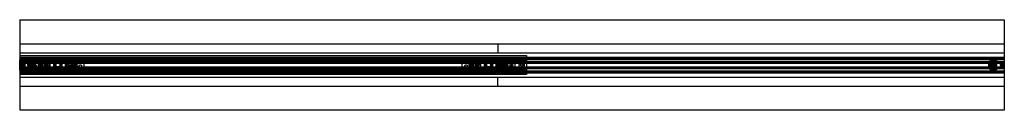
# Model space of a CAD drawing. Header units: millimetres. Extents: x 0 to 2050, y -94 to 94.
import ezdxf

# ---------------------------------------------------------------- set-up
doc = ezdxf.new("R2010")
doc.units = ezdxf.units.MM
doc.header["$LTSCALE"] = 10
doc.linetypes.add('ALLCAD_Strich', pattern=[0.2, 0.15, -0.05])
doc.layers.add('BESCH_KONT_sich_schn_grun_2d', color=10, linetype='Continuous')

msp = doc.modelspace()

# ---------------------------------------------------------------- linework, layer by layer
at = {"layer": 'BESCH_KONT_sich_schn_grun_2d', "linetype": 'ALLCAD_Strich'}
for p, q in [((0, 94), (2050, 94)), ((0, 94), (0, -94)), ((2050, 94), (2050, -94)), ((0, 44), (2050, 44)), ((995, 44), (995, 25)), ((0, 25), (2050, 25)), ((0, 11), (-0.5, 11)), ((-0.5, -11), (-0.5, 11)), ((0, 20), (1055, 20)), ((0, 16.5), (2050, 16.5)), ((0, 14), (2050, 14)), ((0, 12.4), (2050, 12.4)), ((0, 11), (1055, 11)), ((0, 10), (16, 10)), ((0, 10), (0, 10)), ((0, 10), (0, 10)), ((0, 10), (0, 10)), ((0, 10), (0, 10)), ((0, 10), (0, 10)), ((0, 10), (0, 10)), ((0, 10), (0, 10)), ((0, 10), (0, 10)), ((0, 10), (0, 10)), ((0, 10), (16, 10)), ((0, 10), (0, 10)), ((0, 10), (0, 10)), ((0, 10), (0, 10)), ((0, 10), (0, 10)), ((0, 10), (0, 10)), ((0, 10), (0, 10)), ((0, 10), (0, 10)), ((0, 10), (0, 10)), ((0, 10), (0, 10)), ((0, 10), (0, 10)), ((0, 10), (0, 10)), ((0, 10), (0, 10)), ((0, 10), (0, 10)), ((0, 10), (0, 10)), ((0, 10), (0, 10)), ((0, 10), (0, 10)), ((0, 10), (0, 10)), ((0, 10), (0, 10)), ((0, 10), (0, 10)), ((0, 10), (0, 10)), ((0, 10), (0, 10)), ((0, 9), (24, 9)), ((10, 9), (0, 9)), ((10, 7.5), (0, 7.5)), ((2050, 7), (0, 7)), ((0, 6), (2050, 6)), ((0, 5.5), (0, 5.5)), ((0, 5.5), (0, 5.5)), ((0, 5.5), (0, 5.5)), ((0, 5.5), (0, 5.5)), ((0, 5.5), (0, 5.5)), ((0, 5.5), (0, 5.5)), ((0, 5.5), (0, 5.5)), ((0, 5.5), (0, 5.5)), ((0, 5.5), (0, 5.5)), ((0, 5.5), (2050, 5.5)), ((0, 5.5), (0, 5.5)), ((0, 5.5), (0, 5.5)), ((0, 5.5), (0, 5.5)), ((0, 5.5), (0, 5.5)), ((0, 5.5), (0, 5.5)), ((0, 5.5), (0, 5.5)), ((0, 5.5), (0, 5.5)), ((0, 5.5), (0, 5.5)), ((0, 5.5), (0, 5.5)), ((0, 5.5), (0, 5.5)), ((0, 5.5), (0, 5.5)), ((0, 5.5), (0, 5.5)), ((0, 5.5), (0, 5.5)), ((0, 5.5), (0, 5.5)), ((0, 5.5), (0, 5.5)), ((0, 5.5), (0, 5.5)), ((0, 5.5), (0, 5.5)), ((0, 5.5), (0, 5.5)), ((0, 5.5), (0, 5.5)), ((0, 5.5), (0, 5.5)), ((0, 5.5), (0, 5.5)), ((0, 4.5), (2050, 4.5)), ((0, 4), (2050, 4)), ((28.9, 5.7), (1, 5.7)), ((10, 9), (10, -9)), ((10, 7.5), (10, 7.5)), ((10, 7.5), (10, 7.5)), ((10, 7.5), (10, 7.5)), ((10, 7.5), (10, 7.5)), ((10, 7.5), (10, 7.5)), ((10, 7.5), (10, 7.5)), ((10, 7.5), (10, 7.5)), ((10, 7.5), (10, 7.5)), ((10, 7.5), (10, 7.5)), ((10, 7.5), (10, 7.5)), ((10, 7.5), (10, 7.5)), ((10, 7.5), (10, 7.5)), ((10, 7.5), (10, 7.5)), ((10, 7.5), (10, 7.5)), ((10, 7.5), (10, 7.5)), ((10, 7.5), (10, 7.5)), ((10, 7.5), (10, 7.5)), ((10, 7.5), (10, 7.5)), ((10, 7.5), (10, 7.5)), ((10, 7.5), (10, 7.5)), ((10, 7.5), (10, 7.5)), ((10, 7.5), (10, 7.5)), ((10, 7.5), (10, 7.5)), ((16, 5.5), (16, 10)), ((16, 10), (16.4, 10)), ((16.4, 10), (18.6, 8)), ((18.6, 8), (16.4, 10)), ((30, 10), (16.4, 10)), ((27.5, 8), (18.6, 8)), ((18.6, 8), (18.6, 5.5)), ((18.6, 8), (27.5, 8)), ((20.3, 5.5), (20.3, 10)), ((21.3, 5.5), (21.3, 10)), ((22.8, 5.5), (22.8, 10)), ((23.3, 5.5), (23.3, 10)), ((59.5, 9), (24, 9)), ((24, 4.3), (24, 9)), ((27.5, 4.3), (24, 4.3)), ((24, 4.3), (24, -4.2)), ((25.5, -4.2), (25.5, 4.3)), ((27, 5.5), (27, 10)), ((27.5, 8), (27.5, 10)), ((27.5, 8), (27.5, 3)), ((27.5, 3), (30, 3)), ((27.5, 3), (27.5, -3)), ((27.5, 1.8), (30, 1.8)), ((29, 3), (29, -3)), ((30, 3), (29, 3)), ((30, 4.8), (29.9, 4.8)), ((32, 6.3), (30, 10)), ((30, 10), (1055, 10)), ((30, 10), (1055, 10)), ((30, 4.8), (30, 5.9)), ((30, 5.9), (32, 5.9)), ((32, 5.7), (30, 5.7)), ((32, 5.4), (30, 5.4)), ((30, 4.8), (32, 4.8)), ((30, -4.8), (30, 4.8)), ((30, 2.9), (32, 2.9)), ((32, 2.2), (30, 2.2)), ((30, 0), (30, 0)), ((30, 0), (30, 0)), ((30, 0), (30, 0)), ((30, 0), (30, 0)), ((30, 0), (30, 0)), ((30, 0), (30, 0)), ((30, 0), (30, 0)), ((30, 0), (30, 0)), ((30, 0), (30, 0)), ((30, 0), (30, 0)), ((32, 5.9), (32, 6.3)), ((32, 5.7), (32, 4.8)), ((32, 4.8), (32, -4.8)), ((38.5, 10.5), (46.3, 10.5)), ((38.5, 10.5), (38.5, 10.5)), ((38.5, -10.5), (38.5, 10.5)), ((38.5, 10.5), (38.5, 10.5)), ((38.5, -10.5), (38.5, 10.5)), ((39.2, -10.5), (39.2, 10.5)), ((39.8, -10.5), (39.8, 10.5)), ((41.4, -10.5), (41.4, 10.5)), ((43.4, -10.5), (43.4, 10.5)), ((45, -10.5), (45, 10.5)), ((46, 3.7), (46.3, 3.7)), ((46.3, 10.5), (46.3, 4.5)), ((46.3, 4.5), (46.3, -4.5)), ((46.3, -3.8), (46.3, 3.7)), ((48.2, -4.5), (48.2, 4.5)), ((50.4, 11.7), (48.8, 5.7)), ((71.2, 5.7), (48.8, 5.7)), ((49.1, -9), (59.5, 9)), ((50.4, 11.7), (60, 11.7)), ((51.6, -4.5), (51.6, 4.5)), ((51.7, -9), (62.1, 9)), ((52, -9), (62.4, 9)), ((54.6, -4.5), (54.6, 4.5)), ((54.7, -9), (65.1, 9)), ((55, 12), (65, 12)), ((55, 12), (55, 11.7)), ((55.1, -4.5), (55.1, 4.5)), ((56, 5.5), (56, 4.5)), ((57.3, -4.5), (57.3, 4.5)), ((57.5, 5.7), (57.5, 11.7)), ((57.5, 5.5), (57.5, 4.5)), ((57.5, -4.5), (57.5, 4.5)), ((58, 12), (58, -12)), ((62.4, 9), (59.5, 9)), ((60, 11.7), (69.6, 11.7)), ((62, 12), (62, -12)), ((95.6, 9), (62.4, 9)), ((62.5, 5.7), (62.5, 11.7)), ((62.5, 5.5), (62.5, 4.5)), ((62.5, -4.5), (62.5, 4.5)), ((63, -4.5), (63, 4.5)), ((64, 5.5), (64, 4.5)), ((65, 12), (65, 11.7)), ((69.6, 11.7), (71.2, 5.7)), ((75.5, 6.1), (72, 0)), ((72, 0), (75.5, -6.1)), ((82.5, 6.1), (75.5, 6.1)), ((86, 0), (82.5, 6.1)), ((82.5, -6.1), (86, 0)), ((88.4, 11.7), (86.8, 5.7)), ((109.2, 5.7), (86.8, 5.7)), ((88.4, 11.7), (98, 11.7)), ((103.3, -9), (92.9, 9)), ((93, 12), (103, 12)), ((93, 12), (93, 11.7)), ((94, 4.5), (94, 5.5)), ((94.8, -4.5), (94.8, 4.5)), ((95.5, 5.7), (95.5, 11.7)), ((95.5, 4.5), (95.5, 5.5)), ((95.5, -4.5), (95.5, 4.5)), ((98.5, 9), (95.6, 9)), ((106, -9), (95.6, 9)), ((106.3, -9), (95.9, 9)), ((96, 12), (96, -12)), ((98, 11.7), (107.6, 11.7)), ((134, 9), (98.5, 9)), ((103.7, 0), (98.5, 9)), ((100, 12), (100, -12)), ((100.5, 5.7), (100.5, 11.7)), ((100.5, 4.5), (100.5, 5.5)), ((100.5, -4.5), (100.5, 4.5)), ((100.6, -4.5), (100.6, 4.5)), ((102, 4.5), (102, 5.5)), ((103, 12), (103, 11.7)), ((103.7, 0), (103.7, 0)), ((103.7, 0), (103.7, 0)), ((103.7, 0), (103.7, 0)), ((103.7, 0), (103.7, 0)), ((103.7, 0), (103.7, 0)), ((103.7, 0), (103.7, 0)), ((103.7, 0), (103.7, 0)), ((103.7, 0), (103.7, 0)), ((103.7, 0), (103.7, 0)), ((103.7, 0), (103.7, 0)), ((103.7, 0), (103.7, 0)), ((103.7, 0), (103.7, 0)), ((103.7, 0), (103.7, 0)), ((103.7, 0), (103.7, 0)), ((103.7, 0), (103.7, 0)), ((103.7, 0), (103.7, 0)), ((103.7, 0), (103.7, 0)), ((103.7, 0), (103.7, 0)), ((103.7, 0), (103.7, 0)), ((106.5, -4.5), (106.5, 4.5)), ((107.6, 11.7), (109.2, 5.7)), ((109.5, 2), (119, 2)), ((109.9, 2), (109.9, 4.5)), ((113, 4.5), (113, 2)), ((116.5, 2), (116.5, 4.5)), ((117, 4.5), (117, 2)), ((117.5, 11.5), (120.5, 11.5)), ((117.5, 11.5), (117.5, 4.5)), ((119, 4.5), (119, 2)), ((120.5, 2), (119, 2)), ((120.5, 11.5), (120.5, 4.5)), ((120.5, 4.5), (120.5, 2)), ((134, 9), (921, 9)), ((134, -9), (134, 9)), ((956.5, 9), (921, 9)), ((921, -9), (921, 9)), ((935.5, 10.5), (943.3, 10.5)), ((935.5, 10.5), (935.5, 10.5)), ((935.5, -10.5), (935.5, 10.5)), ((935.5, 10.5), (935.5, 10.5)), ((935.5, -10.5), (935.5, 10.5)), ((936.2, -10.5), (936.2, 10.5)), ((936.8, -10.5), (936.8, 10.5)), ((938.4, -10.5), (938.4, 10.5)), ((940.4, -10.5), (940.4, 10.5)), ((942, -10.5), (942, 10.5)), ((943, 3.7), (943.3, 3.7)), ((943.3, 10.5), (943.3, 4.5)), ((943.3, 4.5), (943.3, -4.5)), ((943.3, -3.8), (943.3, 3.7)), ((945.2, -4.5), (945.2, 4.5)), ((947.4, 11.7), (945.8, 5.7)), ((968.2, 5.7), (945.8, 5.7)), ((946.1, -9), (956.5, 9)), ((947.4, 11.7), (957, 11.7)), ((948.6, -4.5), (948.6, 4.5)), ((948.7, -9), (959.1, 9)), ((949, -9), (959.4, 9)), ((951.6, -4.5), (951.6, 4.5)), ((951.7, -9), (962.1, 9)), ((952, 12), (962, 12)), ((952, 12), (952, 11.7)), ((952.1, -4.5), (952.1, 4.5)), ((953, 5.5), (953, 4.5)), ((954.3, -4.5), (954.3, 4.5)), ((954.5, 5.7), (954.5, 11.7)), ((954.5, 5.5), (954.5, 4.5)), ((954.5, -4.5), (954.5, 4.5)), ((955, 12), (955, -12)), ((959.4, 9), (956.5, 9)), ((957, 11.7), (966.6, 11.7)), ((959, 12), (959, -12)), ((992.6, 9), (959.4, 9)), ((959.5, 5.7), (959.5, 11.7)), ((959.5, 5.5), (959.5, 4.5)), ((959.5, -4.5), (959.5, 4.5)), ((960, -4.5), (960, 4.5)), ((961, 5.5), (961, 4.5)), ((962, 12), (962, 11.7)), ((966.6, 11.7), (968.2, 5.7)), ((972.5, 6.1), (969, 0)), ((969, 0), (972.5, -6.1)), ((979.5, 6.1), (972.5, 6.1)), ((983, 0), (979.5, 6.1)), ((979.5, -6.1), (983, 0)), ((985.4, 11.7), (983.8, 5.7)), ((1006.2, 5.7), (983.8, 5.7)), ((985.4, 11.7), (995, 11.7)), ((1000.3, -9), (989.9, 9)), ((990, 12), (1000, 12)), ((990, 12), (990, 11.7)), ((991, 4.5), (991, 5.5)), ((991.8, -4.5), (991.8, 4.5)), ((992.5, 5.7), (992.5, 11.7)), ((992.5, 4.5), (992.5, 5.5)), ((992.5, -4.5), (992.5, 4.5)), ((995.5, 9), (992.6, 9)), ((1003, -9), (992.6, 9)), ((1003.3, -9), (992.9, 9)), ((993, 12), (993, -12)), ((995, 11.7), (1004.6, 11.7)), ((1031, 9), (995.5, 9)), ((1000.7, 0), (995.5, 9)), ((997, 12), (997, -12)), ((997.5, 5.7), (997.5, 11.7)), ((997.5, 4.5), (997.5, 5.5)), ((997.5, -4.5), (997.5, 4.5)), ((997.6, -4.5), (997.6, 4.5)), ((999, 9), (999, 5.5)), ((999, 4.5), (999, 5.5)), ((999, 4.5), (999, -4.5)), ((1000, 12), (1000, 11.7)), ((1000.7, 0), (1000.7, 0)), ((1000.7, 0), (1000.7, 0)), ((1000.7, 0), (1000.7, 0)), ((1000.7, 0), (1000.7, 0)), ((1000.7, 0), (1000.7, 0)), ((1000.7, 0), (1000.7, 0)), ((1000.7, 0), (1000.7, 0)), ((1000.7, 0), (1000.7, 0)), ((1000.7, 0), (1000.7, 0)), ((1000.7, 0), (1000.7, 0)), ((1000.7, 0), (1000.7, 0)), ((1000.7, 0), (1000.7, 0)), ((1000.7, 0), (1000.7, 0)), ((1000.7, 0), (1000.7, 0)), ((1000.7, 0), (1000.7, 0)), ((1000.7, 0), (1000.7, 0)), ((1000.7, 0), (1000.7, 0)), ((1000.7, 0), (1000.7, 0)), ((1000.7, 0), (1000.7, 0)), ((1002, -3), (1002, 3)), ((1003.5, -4.5), (1003.5, 4.5)), ((1004.6, 11.7), (1006.2, 5.7)), ((1006.5, 2), (1016, 2)), ((1006.9, 2), (1006.9, 4.5)), ((1007, 3), (1007, -3)), ((1010, 4.5), (1010, 2)), ((1010, 0), (1010, 0)), ((1010, 0), (1010, 0)), ((1010, 0), (1010, 0)), ((1010, 0), (1010, 0)), ((1010, 0), (1010, 0)), ((1010, 0), (1010, 0)), ((1010, 0), (1010, 0)), ((1010, 0), (1010, 0)), ((1010, 0), (1010, 0)), ((1010, 0), (1010, 0)), ((1010, 0), (1010, 0)), ((1010, 0), (1010, 0)), ((1010, 0), (1010, 0)), ((1010, 0), (1010, 0)), ((1010, 0), (1010, 0)), ((1013.5, 2), (1013.5, 4.5)), ((1014, 4.5), (1014, 2)), ((1014.5, 11.5), (1017.5, 11.5)), ((1014.5, 11.5), (1014.5, 4.5)), ((1016, 4.5), (1016, 2)), ((1017.5, 2), (1016, 2)), ((1017.5, 11.5), (1017.5, 4.5)), ((1017.5, 4.5), (1017.5, 2)), ((1031, 9), (1055, 9)), ((1031, -9), (1031, 9)), ((1051, -9), (1051, 9)), ((1055, 20), (1055, -20)), ((2018, 6.3), (2020, 10)), ((2018, 5.9), (2018, 6.3)), ((2018, 5.9), (2020, 5.9)), ((2018, 4.8), (2018, 5.7)), ((2020, 5.7), (2018, 5.7)), ((2020, 5.4), (2018, 5.4)), ((2018, 4.8), (2020, 4.8)), ((2018, -4.8), (2018, 4.8)), ((2018, 2.9), (2020, 2.9)), ((2020, 2.2), (2018, 2.2)), ((2020, 10), (2033.6, 10)), ((2020, 5.9), (2020, 4.8)), ((2020, 4.8), (2020, -4.8)), ((2020.1, 4.8), (2020, 4.8)), ((2022.5, 3), (2020, 3)), ((2020, 3), (2021, 3)), ((2022.5, 1.8), (2020, 1.8)), ((2020, 0), (2020, 0)), ((2020, 0), (2020, 0)), ((2020, 0), (2020, 0)), ((2020, 0), (2020, 0)), ((2020, 0), (2020, 0)), ((2020, 0), (2020, 0)), ((2020, 0), (2020, 0)), ((2020, 0), (2020, 0)), ((2020, 0), (2020, 0)), ((2020, 0), (2020, 0)), ((2020, 0), (2020, 0)), ((2020, 0), (2020, 0)), ((2020, 0), (2020, 0)), ((2020, 0), (2020, 0)), ((2020, 0), (2020, 0)), ((2020, 0), (2020, 0)), ((2020, 0), (2020, 0)), ((2020, 0), (2020, 0)), ((2020, 0), (2020, 0)), ((2020, 0), (2020, 0)), ((2020, 0), (2020, 0)), ((2020, 0), (2020, 0)), ((2021, -3), (2021, 3)), ((2049, 5.7), (2021.1, 5.7)), ((2022.5, 10), (2022.5, 8)), ((2022.5, 3), (2022.5, 8)), ((2022.5, 8), (2031.4, 8)), ((2031.4, 8), (2022.5, 8)), ((2026, 4.3), (2022.5, 4.3)), ((2022.5, -3), (2022.5, 3)), ((2023, 10), (2023, 5.5)), ((2024.5, 4.3), (2024.5, -4.2)), ((2026, -4.2), (2026, 4.3)), ((2026.7, 10), (2026.7, 5.5)), ((2027.2, 10), (2027.2, 5.5)), ((2028.7, 10), (2028.7, 5.5)), ((2029.7, 10), (2029.7, 5.5)), ((2031.4, 8), (2033.6, 10)), ((2033.6, 10), (2031.4, 8)), ((2031.4, 5.5), (2031.4, 8)), ((2033.6, 10), (2034, 10)), ((2034, 10), (2034, 5.5)), ((0, -11), (-0.5, -11)), ((0, -4), (2050, -4)), ((0, -4.5), (2050, -4.5)), ((0, -5.5), (2050, -5.5)), ((0, -6), (2050, -6)), ((0, -7), (2050, -7)), ((10, -7.5), (0, -7.5)), ((0, -9), (24, -9)), ((10, -9), (0, -9)), ((0, -10), (16, -10)), ((0, -10), (16, -10)), ((0, -11), (1055, -11)), ((0, -12.4), (2050, -12.4)), ((0, -14), (2050, -14)), ((0, -16.5), (2050, -16.5)), ((1055, -20), (0, -20)), ((1, -5.8), (28.9, -5.8)), ((16, -10), (16, -5.5)), ((16.4, -10), (16, -10)), ((18.6, -8), (16.4, -10)), ((16.4, -10), (18.6, -8)), ((30, -10), (16.4, -10)), ((18.6, -5.5), (18.6, -8)), ((27.5, -8), (18.6, -8)), ((18.6, -8), (27.5, -8)), ((20.3, -10), (20.3, -5.5)), ((21.3, -10), (21.3, -5.5)), ((22.8, -10), (22.8, -5.5)), ((23.3, -10), (23.3, -5.5)), ((24, -4.2), (27.5, -4.2)), ((24, -9), (24, -4.2)), ((49.1, -9), (24, -9)), ((27, -10), (27, -5.5)), ((27.5, -1.7), (30, -1.7)), ((27.5, -3), (30, -3)), ((27.5, -3), (27.5, -8)), ((27.5, -10), (27.5, -8)), ((30, -3), (29, -3)), ((29.9, -4.8), (30, -4.8)), ((30, 0), (30, 0)), ((30, 0), (30, 0)), ((30, 0), (30, 0)), ((30, 0), (30, 0)), ((30, 0), (30, 0)), ((30, 0), (30, 0)), ((30, 0), (30, 0)), ((30, 0), (30, 0)), ((30, 0), (30, 0)), ((30, 0), (30, 0)), ((30, 0), (30, 0)), ((30, 0), (30, 0)), ((30, 0), (30, 0)), ((30, 0), (30, 0)), ((30, 0), (30, 0)), ((30, 0), (30, 0)), ((30, 0), (30, 0)), ((30, 0), (30, 0)), ((30, 0), (30, 0)), ((30, 0), (30, 0)), ((30, 0), (30, 0)), ((30, -2.2), (32, -2.2)), ((32, -2.9), (30, -2.9)), ((30, -5.8), (30, -4.8)), ((32, -4.8), (30, -4.8)), ((30, -5.4), (32, -5.4)), ((30, -5.8), (32, -5.8)), ((32, -5.8), (30, -5.8)), ((32, -6.4), (30, -10)), ((30, -10), (1055, -10)), ((30, -10), (1055, -10)), ((32, -4.8), (32, -5.8)), ((32, -5.8), (32, -6.4)), ((46.3, -10.5), (38.5, -10.5)), ((38.5, -10.5), (38.5, -10.5)), ((38.5, -10.5), (38.5, -10.5)), ((45, -10.5), (45, -10.5)), ((45, -10.5), (45, -10.5)), ((45, -10.5), (45, -10.5)), ((45, -10.5), (45, -10.5)), ((45, -10.5), (45, -10.5)), ((45, -10.5), (45, -10.5)), ((45, -10.5), (45, -10.5)), ((45, -10.5), (45, -10.5)), ((45, -10.5), (45, -10.5)), ((45, -10.5), (45, -10.5)), ((45, -10.5), (45, -10.5)), ((45, -10.5), (45, -10.5)), ((45, -10.5), (45, -10.5)), ((45, -10.5), (45, -10.5)), ((45, -10.5), (45, -10.5)), ((45, -10.5), (45, -10.5)), ((45, -10.5), (45, -10.5)), ((45, -10.5), (45, -10.5)), ((45, -10.5), (45, -10.5)), ((45, -10.5), (45, -10.5)), ((45, -10.5), (45, -10.5)), ((45, -10.5), (45, -10.5)), ((45, -10.5), (45, -10.5)), ((45, -10.5), (45, -10.5)), ((45, -10.5), (45, -10.5)), ((45, -10.5), (45, -10.5)), ((45, -10.5), (45, -10.5)), ((45, -10.5), (45, -10.5)), ((45, -10.5), (45, -10.5)), ((45, -10.5), (45, -10.5)), ((46.3, -3.8), (46, -3.8)), ((46.3, -4.5), (46.3, -10.5)), ((71.2, -5.8), (48.8, -5.8)), ((50.4, -11.8), (48.8, -5.8)), ((52, -9), (49.1, -9)), ((50.4, -11.8), (60, -11.8)), ((106, -9), (52, -9)), ((55, -11.8), (55, -12)), ((55, -12), (65, -12)), ((56, -4.5), (56, -5.5)), ((57.5, -4.5), (57.5, -5.5)), ((57.5, -11.8), (57.5, -5.8)), ((60, -11.8), (69.6, -11.8)), ((62.5, -4.5), (62.5, -5.5)), ((62.5, -11.8), (62.5, -5.8)), ((64, -4.5), (64, -5.5)), ((65, -11.8), (65, -12)), ((69.6, -11.8), (71.2, -5.8)), ((75.5, -6.1), (82.5, -6.1)), ((109.2, -5.8), (86.8, -5.8)), ((88.4, -11.8), (86.8, -5.8)), ((88.4, -11.8), (98, -11.8)), ((93, -11.8), (93, -12)), ((93, -12), (103, -12)), ((94, -5.5), (94, -4.5)), ((95.5, -5.5), (95.5, -4.5)), ((95.5, -11.8), (95.5, -5.8)), ((98, -11.8), (107.6, -11.8)), ((100.5, -5.5), (100.5, -4.5)), ((100.5, -11.8), (100.5, -5.8)), ((102, -5.5), (102, -4.5)), ((103, -11.8), (103, -12)), ((103.7, 0), (103.7, 0)), ((103.7, 0), (103.7, 0)), ((103.7, 0), (103.7, 0)), ((103.7, 0), (103.7, 0)), ((103.7, 0), (103.7, 0)), ((103.7, 0), (103.7, 0)), ((103.7, 0), (103.7, 0)), ((103.7, 0), (103.7, 0)), ((108.9, -9), (103.7, 0)), ((108.9, -9), (106, -9)), ((107.6, -11.8), (109.2, -5.8)), ((134, -9), (108.9, -9)), ((119, -2), (109.5, -2)), ((109.9, -4.5), (109.9, -2)), ((113, -2), (113, -4.5)), ((116.5, -4.5), (116.5, -2)), ((117, -2), (117, -4.5)), ((117.5, -4.5), (117.5, -11.5)), ((117.5, -11.5), (120.5, -11.5)), ((119, -2), (120.5, -2)), ((119, -2), (119, -4.5)), ((120.5, -2), (120.5, -4.5)), ((120.5, -4.5), (120.5, -11.5)), ((134, -9), (921, -9)), ((946.1, -9), (921, -9)), ((943.3, -10.5), (935.5, -10.5)), ((935.5, -10.5), (935.5, -10.5)), ((935.5, -10.5), (935.5, -10.5)), ((942, -10.5), (942, -10.5)), ((942, -10.5), (942, -10.5)), ((942, -10.5), (942, -10.5)), ((942, -10.5), (942, -10.5)), ((942, -10.5), (942, -10.5)), ((942, -10.5), (942, -10.5)), ((942, -10.5), (942, -10.5)), ((942, -10.5), (942, -10.5)), ((942, -10.5), (942, -10.5)), ((942, -10.5), (942, -10.5)), ((942, -10.5), (942, -10.5)), ((942, -10.5), (942, -10.5)), ((942, -10.5), (942, -10.5)), ((942, -10.5), (942, -10.5)), ((942, -10.5), (942, -10.5)), ((942, -10.5), (942, -10.5)), ((942, -10.5), (942, -10.5)), ((942, -10.5), (942, -10.5)), ((942, -10.5), (942, -10.5)), ((942, -10.5), (942, -10.5)), ((942, -10.5), (942, -10.5)), ((942, -10.5), (942, -10.5)), ((942, -10.5), (942, -10.5)), ((942, -10.5), (942, -10.5)), ((942, -10.5), (942, -10.5)), ((942, -10.5), (942, -10.5)), ((942, -10.5), (942, -10.5)), ((942, -10.5), (942, -10.5)), ((942, -10.5), (942, -10.5)), ((942, -10.5), (942, -10.5)), ((943.3, -3.8), (943, -3.8)), ((943.3, -4.5), (943.3, -10.5)), ((968.2, -5.8), (945.8, -5.8)), ((947.4, -11.8), (945.8, -5.8)), ((949, -9), (946.1, -9)), ((947.4, -11.8), (957, -11.8)), ((1003, -9), (949, -9)), ((952, -11.8), (952, -12)), ((952, -12), (962, -12)), ((953, -4.5), (953, -5.5)), ((954.5, -4.5), (954.5, -5.5)), ((954.5, -11.8), (954.5, -5.8)), ((957, -11.8), (966.6, -11.8)), ((959.5, -4.5), (959.5, -5.5)), ((959.5, -11.8), (959.5, -5.8)), ((961, -4.5), (961, -5.5)), ((962, -11.8), (962, -12)), ((966.6, -11.8), (968.2, -5.8)), ((972.5, -6.1), (979.5, -6.1)), ((1006.2, -5.8), (983.8, -5.8)), ((985.4, -11.8), (983.8, -5.8)), ((985.4, -11.8), (995, -11.8)), ((990, -11.8), (990, -12)), ((990, -12), (1000, -12)), ((991, -5.5), (991, -4.5)), ((992.5, -5.5), (992.5, -4.5)), ((992.5, -11.8), (992.5, -5.8)), ((995, -11.8), (1004.6, -11.8)), ((997.5, -5.5), (997.5, -4.5)), ((997.5, -11.8), (997.5, -5.8)), ((999, -5.5), (999, -4.5)), ((999, -5.5), (999, -9)), ((1000, -11.8), (1000, -12)), ((1000.7, 0), (1000.7, 0)), ((1000.7, 0), (1000.7, 0)), ((1000.7, 0), (1000.7, 0)), ((1000.7, 0), (1000.7, 0)), ((1000.7, 0), (1000.7, 0)), ((1000.7, 0), (1000.7, 0)), ((1000.7, 0), (1000.7, 0)), ((1000.7, 0), (1000.7, 0)), ((1005.9, -9), (1000.7, 0)), ((1005.9, -9), (1003, -9)), ((1004.6, -11.8), (1006.2, -5.8)), ((1031, -9), (1005.9, -9)), ((1016, -2), (1006.5, -2)), ((1006.9, -4.5), (1006.9, -2)), ((1010, 0), (1010, 0)), ((1010, 0), (1010, 0)), ((1010, 0), (1010, 0)), ((1010, 0), (1010, 0)), ((1010, 0), (1010, 0)), ((1010, 0), (1010, 0)), ((1010, 0), (1010, 0)), ((1010, 0), (1010, 0)), ((1010, 0), (1010, 0)), ((1010, 0), (1010, 0)), ((1010, -2), (1010, -4.5)), ((1013.5, -4.5), (1013.5, -2)), ((1014, -2), (1014, -4.5)), ((1014.5, -4.5), (1014.5, -11.5)), ((1014.5, -11.5), (1017.5, -11.5)), ((1016, -2), (1017.5, -2)), ((1016, -2), (1016, -4.5)), ((1017.5, -2), (1017.5, -4.5)), ((1017.5, -4.5), (1017.5, -11.5)), ((1031, -9), (1055, -9)), ((2018, -2.2), (2020, -2.2)), ((2020, -2.9), (2018, -2.9)), ((2018, -5.8), (2018, -4.8)), ((2020, -4.8), (2018, -4.8)), ((2018, -5.4), (2020, -5.4)), ((2018, -5.8), (2020, -5.8)), ((2018, -5.8), (2018, -6.4)), ((2020, -5.8), (2018, -5.8)), ((2018, -6.4), (2020, -10)), ((2020, 0), (2020, 0)), ((2020, 0), (2020, 0)), ((2020, 0), (2020, 0)), ((2020, 0), (2020, 0)), ((2020, 0), (2020, 0)), ((2020, 0), (2020, 0)), ((2020, 0), (2020, 0)), ((2020, 0), (2020, 0)), ((2020, 0), (2020, 0)), ((2022.5, -1.7), (2020, -1.7)), ((2022.5, -3), (2020, -3)), ((2020, -3), (2021, -3)), ((2020, -4.8), (2020, -5.8)), ((2020, -4.8), (2020.1, -4.8)), ((2020, -10), (2033.6, -10)), ((2021.1, -5.8), (2049, -5.8)), ((2022.5, -8), (2022.5, -3)), ((2022.5, -4.2), (2026, -4.2)), ((2022.5, -8), (2031.4, -8)), ((2031.4, -8), (2022.5, -8)), ((2022.5, -8), (2022.5, -10)), ((2023, -5.5), (2023, -10)), ((2026.7, -5.5), (2026.7, -10)), ((2027.2, -5.5), (2027.2, -10)), ((2028.7, -5.5), (2028.7, -10)), ((2029.7, -5.5), (2029.7, -10)), ((2031.4, -8), (2031.4, -5.5)), ((2033.6, -10), (2031.4, -8)), ((2031.4, -8), (2033.6, -10)), ((2034, -10), (2033.6, -10)), ((2034, -5.5), (2034, -10)), ((0, -25), (2050, -25)), ((995, -44), (995, -25)), ((0, -44), (2050, -44)), ((2050, -94), (0, -94))]:
    msp.add_line(p, q, dxfattribs=at)
for centre, radius in [((5, 0), 3), ((5, 0), 1.75), ((5, 0), 1.75), ((19, 0), 3), ((19, 0), 1.75), ((19, 0), 1.75), ((32, -2), 2.5), ((44, 3), 2.5), ((79, 0), 8.5), ((79, 0), 8), ((79, 0), 6.5), ((79, 0), 4), ((114, 3), 2.5), ((126, -2), 2.5), ((929, -2), 2.5), ((941, 3), 2.5), ((976, 0), 8.5), ((976, 0), 8), ((976, 0), 6.5), ((976, 0), 4), ((1011, 3), 2.5), ((1017, 0), 7), ((1017, 0), 4), ((1023, -2), 2.5), ((1033, 0), 6.5), ((1045.5, 0), 2.5), ((2031, 0), 3), ((2031, 0), 1.75), ((2031, 0), 1.75), ((2045, 0), 3), ((2045, 0), 1.75), ((2045, 0), 1.75)]:
    msp.add_circle(centre, radius, dxfattribs=at)
for centre, radius, start, end in [((1, 4.8), 1, 90, 180), ((10, 7.5), 0.00093, 360, 90), ((10, 7.5), 0.00093, 270, 0), ((10, 7.5), 0.00217, 270, 0), ((10, 7.5), 0.00217, 0, 90), ((10, 7.5), 0.00116, 360, 90), ((10, 7.5), 0.00116, 270, 0), ((10, 7.5), 0.00271, 270, 360), ((10, 7.5), 0.00271, 0, 90), ((10, 7.5), 0.00116, 180, 270), ((10, 7.5), 0.00116, 90, 180), ((10, 7.5), 0.00271, 90, 180), ((10, 7.5), 0.00271, 180, 270), ((10, 7.5), 0.00116, 360, 90), ((10, 7.5), 0.00116, 270, 0), ((10, 7.5), 0.00271, 270, 360), ((10, 7.5), 0.00271, 0, 90), ((10, 7.5), 0.00116, 180, 270), ((10, 7.5), 0.00116, 90, 180), ((10, 7.5), 0.00271, 90, 180), ((10, 7.5), 0.00271, 180, 270), ((28.9, 4.8), 1, 2.866, 90), ((79, 0), 6.5, 136.1869, 223.8131), ((79, 0), 6.5, 316.1869, 43.8131), ((103.7, 0), 0.00093, 300.0184, 30.0184), ((103.7, 0), 0.00093, 210.0184, 300.0184), ((103.7, 0), 0.00217, 210.0184, 300.0184), ((103.7, 0), 0.00217, 300.0184, 30.0184), ((103.7, 0), 0.00116, 300.0184, 30.0184), ((103.7, 0), 0.00116, 210.0184, 300.0184), ((103.7, 0), 0.00271, 210.0184, 300.0184), ((103.7, 0), 0.00271, 300.0184, 30.0184), ((103.7, 0), 0.00116, 120.0184, 210.0184), ((103.7, 0), 0.00116, 30.0184, 120.0184), ((103.7, 0), 0.00271, 30.0184, 120.0184), ((103.7, 0), 0.00271, 120.0184, 210.0184), ((109.5, 0), 2, 90, 270), ((976, 0), 6.5, 136.1869, 223.8131), ((976, 0), 6.5, 316.1869, 43.8131), ((1000.7, 0), 0.00093, 300.0184, 30.0184), ((1000.7, 0), 0.00093, 210.0184, 300.0184), ((1000.7, 0), 0.00217, 210.0184, 300.0184), ((1000.7, 0), 0.00217, 300.0184, 30.0184), ((1000.7, 0), 0.00116, 300.0184, 30.0184), ((1000.7, 0), 0.00116, 210.0184, 300.0184), ((1000.7, 0), 0.00271, 210.0184, 300.0184), ((1000.7, 0), 0.00271, 300.0184, 30.0184), ((1000.7, 0), 0.00116, 120.0184, 210.0184), ((1000.7, 0), 0.00116, 30.0184, 120.0184), ((1000.7, 0), 0.00271, 30.0184, 120.0184), ((1000.7, 0), 0.00271, 120.0184, 210.0184), ((1004.5, 3), 2.5, 0, 180), ((1006.5, 0), 2, 90, 270), ((1010, 0), 0.00217, 0, 90), ((1010, 0), 0.00271, 0, 90), ((1010, 0), 0.00271, 90, 180), ((1010, 0), 0.00271, 0, 90), ((1010, 0), 0.00271, 90, 180), ((1010, 0), 0.00116, 360, 90), ((1010, 0), 0.00116, 90, 180), ((1010, 0), 0.00116, 360, 90), ((1010, 0), 0.00116, 90, 180), ((2021.1, 4.8), 1, 90, 177.134), ((2049, 4.8), 1, 0, 90), ((1, -4.8), 1, 180, 270), ((28.9, -4.8), 1, 270, 357.134), ((103.7, 0), 0.00116, 300.0184, 30.0184), ((103.7, 0), 0.00116, 210.0184, 300.0184), ((103.7, 0), 0.00271, 210.0184, 300.0184), ((103.7, 0), 0.00271, 300.0184, 30.0184), ((103.7, 0), 0.00116, 120.0184, 210.0184), ((103.7, 0), 0.00116, 30.0184, 120.0184), ((103.7, 0), 0.00271, 30.0184, 120.0184), ((103.7, 0), 0.00271, 120.0184, 210.0184), ((1000.7, 0), 0.00116, 300.0184, 30.0184), ((1000.7, 0), 0.00116, 210.0184, 300.0184), ((1000.7, 0), 0.00271, 210.0184, 300.0184), ((1000.7, 0), 0.00271, 300.0184, 30.0184), ((1000.7, 0), 0.00116, 120.0184, 210.0184), ((1000.7, 0), 0.00116, 30.0184, 120.0184), ((1000.7, 0), 0.00271, 30.0184, 120.0184), ((1000.7, 0), 0.00271, 120.0184, 210.0184), ((1004.5, -3), 2.5, 180, 0), ((1010, 0), 0.00217, 270, 360), ((1010, 0), 0.00093, 0, 90), ((1010, 0), 0.00093, 270, 0), ((1010, 0), 0.00271, 180, 270), ((1010, 0), 0.00271, 270, 360), ((1010, 0), 0.00271, 180, 270), ((1010, 0), 0.00271, 270, 360), ((1010, 0), 0.00116, 270, 0), ((1010, 0), 0.00116, 180, 270), ((1010, 0), 0.00116, 270, 0), ((1010, 0), 0.00116, 180, 270), ((2021.1, -4.8), 1, 182.866, 270), ((2049, -4.8), 1, 270, 0)]:
    msp.add_arc(centre, radius, start, end, dxfattribs=at)
for points, knots in [([(42.8, 4.5), (42.4, 4.5), (41.9, 4.5), (41.1, 4.6), (40.7, 4.7), (40.2, 4.9), (40, 4.9), (39.8, 5.1), (39.7, 5.2), (39.4, 5.4), (39.3, 5.5), (39.2, 5.8), (39.1, 5.9), (38.9, 6.3), (38.8, 6.6), (38.7, 7.3), (38.6, 7.7), (38.6, 8.5), (38.6, 8.9), (38.5, 9.7), (38.5, 10.1), (38.5, 10.5)], [4.406817, 4.406817, 4.406817, 4.406817, 5.92382, 5.92382, 7.531675, 7.531675, 8.200931, 8.200931, 8.870186, 8.870186, 9.539442, 9.539442, 10.208698, 10.208698, 11.477945, 11.477945, 12.747192, 12.747192, 14.016439, 14.016439, 15.13619, 15.13619, 15.13619, 15.13619]), ([(46, 3.7), (46, 3.8), (46, 3.8), (46, 3.8), (46, 3.8), (45.9, 3.8), (45.9, 3.8), (45.9, 3.8), (45.9, 3.8), (45.8, 3.8), (45.8, 3.9), (45.6, 3.9), (45.4, 4), (45.1, 4.1), (45, 4.1), (44.5, 4.2), (44.2, 4.3), (43.5, 4.5), (43.1, 4.5), (42.8, 4.5)], [4.885389, 4.885389, 4.885389, 4.885389, 4.892981, 4.892981, 4.900573, 4.900573, 4.936292, 4.936292, 5.041229, 5.041229, 5.146165, 5.146165, 5.592598, 5.592598, 6.03903, 6.03903, 7.043549, 7.043549, 8.048067, 8.048067, 8.048067, 8.048067]), ([(939.8, 4.5), (939.4, 4.5), (938.9, 4.5), (938.1, 4.6), (937.7, 4.7), (937.2, 4.9), (937, 4.9), (936.8, 5.1), (936.7, 5.2), (936.4, 5.4), (936.3, 5.5), (936.2, 5.8), (936.1, 5.9), (935.9, 6.3), (935.8, 6.6), (935.7, 7.3), (935.6, 7.7), (935.6, 8.5), (935.6, 8.9), (935.5, 9.7), (935.5, 10.1), (935.5, 10.5)], [4.406817, 4.406817, 4.406817, 4.406817, 5.92382, 5.92382, 7.531675, 7.531675, 8.200931, 8.200931, 8.870186, 8.870186, 9.539442, 9.539442, 10.208698, 10.208698, 11.477945, 11.477945, 12.747192, 12.747192, 14.016439, 14.016439, 15.13619, 15.13619, 15.13619, 15.13619]), ([(943, 3.7), (943, 3.8), (943, 3.8), (943, 3.8), (943, 3.8), (942.9, 3.8), (942.9, 3.8), (942.9, 3.8), (942.9, 3.8), (942.8, 3.8), (942.8, 3.9), (942.6, 3.9), (942.4, 4), (942.1, 4.1), (942, 4.1), (941.5, 4.2), (941.2, 4.3), (940.5, 4.5), (940.1, 4.5), (939.8, 4.5)], [4.885389, 4.885389, 4.885389, 4.885389, 4.892981, 4.892981, 4.900573, 4.900573, 4.936292, 4.936292, 5.041229, 5.041229, 5.146165, 5.146165, 5.592598, 5.592598, 6.03903, 6.03903, 7.043549, 7.043549, 8.048067, 8.048067, 8.048067, 8.048067]), ([(38.5, -10.5), (38.5, -10.1), (38.5, -9.7), (38.6, -8.9), (38.6, -8.5), (38.6, -7.7), (38.7, -7.3), (38.8, -6.6), (38.9, -6.3), (39.1, -5.9), (39.2, -5.8), (39.3, -5.5), (39.4, -5.4), (39.7, -5.2), (39.8, -5.1), (40, -4.9), (40.2, -4.9), (40.7, -4.7), (41.1, -4.6), (41.9, -4.5), (42.4, -4.5), (42.8, -4.5)], [15.435182, 15.435182, 15.435182, 15.435182, 16.554933, 16.554933, 17.82418, 17.82418, 19.093427, 19.093427, 20.362674, 20.362674, 21.03193, 21.03193, 21.701186, 21.701186, 22.370442, 22.370442, 23.039698, 23.039698, 24.647552, 24.647552, 26.164556, 26.164556, 26.164556, 26.164556]), ([(42.8, -4.5), (43.1, -4.5), (43.5, -4.5), (44.2, -4.3), (44.5, -4.2), (45, -4.1), (45.1, -4.1), (45.4, -4), (45.6, -3.9), (45.8, -3.9), (45.8, -3.8), (45.9, -3.8), (45.9, -3.8), (45.9, -3.8), (45.9, -3.8), (46, -3.8), (46, -3.8), (46, -3.8), (46, -3.8), (46, -3.8)], [1.722708, 1.722708, 1.722708, 1.722708, 2.727227, 2.727227, 3.731745, 3.731745, 4.178178, 4.178178, 4.62461, 4.62461, 4.729547, 4.729547, 4.834483, 4.834483, 4.870202, 4.870202, 4.877795, 4.877795, 4.885387, 4.885387, 4.885387, 4.885387]), ([(935.5, -10.5), (935.5, -10.1), (935.5, -9.7), (935.6, -8.9), (935.6, -8.5), (935.6, -7.7), (935.7, -7.3), (935.8, -6.6), (935.9, -6.3), (936.1, -5.9), (936.2, -5.8), (936.3, -5.5), (936.4, -5.4), (936.7, -5.2), (936.8, -5.1), (937, -4.9), (937.2, -4.9), (937.7, -4.7), (938.1, -4.6), (938.9, -4.5), (939.4, -4.5), (939.8, -4.5)], [15.435182, 15.435182, 15.435182, 15.435182, 16.554933, 16.554933, 17.82418, 17.82418, 19.093427, 19.093427, 20.362674, 20.362674, 21.03193, 21.03193, 21.701186, 21.701186, 22.370442, 22.370442, 23.039698, 23.039698, 24.647552, 24.647552, 26.164556, 26.164556, 26.164556, 26.164556]), ([(939.8, -4.5), (940.1, -4.5), (940.5, -4.5), (941.2, -4.3), (941.5, -4.2), (942, -4.1), (942.1, -4.1), (942.4, -4), (942.6, -3.9), (942.8, -3.9), (942.8, -3.8), (942.9, -3.8), (942.9, -3.8), (942.9, -3.8), (942.9, -3.8), (943, -3.8), (943, -3.8), (943, -3.8), (943, -3.8), (943, -3.8)], [1.722708, 1.722708, 1.722708, 1.722708, 2.727227, 2.727227, 3.731745, 3.731745, 4.178178, 4.178178, 4.62461, 4.62461, 4.729547, 4.729547, 4.834483, 4.834483, 4.870202, 4.870202, 4.877795, 4.877795, 4.885387, 4.885387, 4.885387, 4.885387])]:
    msp.add_open_spline(points, degree=3, knots=knots, dxfattribs=at)

doc.saveas('drawing.dxf')
